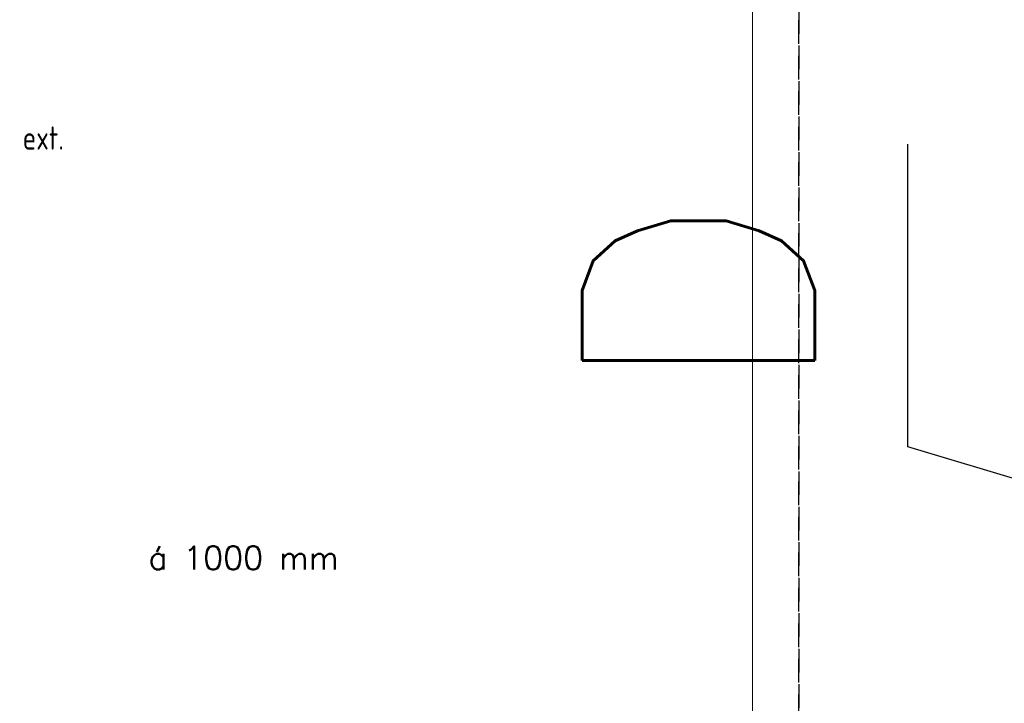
# Model space of a CAD drawing. Header units: millimetres. Extents: x -385852 to 238709, y -99680 to 201840.
# Tile 54 of 175: x 4071 to 4600, y -52569 to -52202. Entities that reach past the tile are written whole.
import ezdxf

# ---------------------------------------------------------------- set-up
doc = ezdxf.new("R2010")
doc.units = ezdxf.units.MM
doc.linetypes.add('DASHED', pattern=[19.05, 12.7, -6.35])
doc.layers.get('0').update_dxf_attribs({"color": 4})
doc.layers.get('Defpoints').update_dxf_attribs({"color": 8})
for name, color, linetype, lineweight in [('KING_DET_dimension', 3, 'Continuous', 25), ('KING_DET_drawing frame', 7, 'Continuous', 20), ('KING_DET_text-note', 7, 'Continuous', 25)]:
    doc.layers.add(name, color=color, linetype=linetype, lineweight=lineweight)
doc.layers.add('KING_DET_print frame', color=1, linetype='DASHED', lineweight=30, plot=False)
doc.styles.get("Standard").update_dxf_attribs({"font": 'isocpeur.ttf', "height": 20})
doc.dimstyles.new('Cadkon', dxfattribs={"dimscale": 50, "dimtxt": 2.5, "dimasz": 2.5, "dimexe": 1.768, "dimexo": 5, "dimgap": 1, "dimtad": 1, "dimdec": 4, "dimrnd": 1, "dimdsep": 46, "dimtxsty": 'Standard', "dimblk1": 'OBLIQUE', "dimblk2": 'OBLIQUE', "dimsah": 1, "dimcen": 0.09, "dimadec": 0, "dimazin": 0, "dimtfac": 1, "dimtdec": 4, "dimtmove": 1, "dimatfit": 0, "dimfxl": 0, "dimtolj": 1, "dimtzin": 0, "dimarcsym": 0})

# ---------------------------------------------------------------- blocks, each defined once
blk = doc.blocks.new('_OBLIQUE')
at = {"color": 0, "linetype": 'ByBlock'}
blk.add_line((-0.5, -0.5), (0.5, 0.5), dxfattribs=at)
blk = doc.blocks.new('*D165')
at = {"layer": 'Defpoints', "color": 0, "transparency": 16777216}
for p in [(4814.03, -52448.77), (4774.37, -52549.76), (4814.28, -52549.76)]:
    blk.add_point(p, dxfattribs=at)
at = {"layer": 'KING_DET_dimension', "color": 0, "lineweight": -2, "transparency": 16777216}
for p, q in [((4548.47, -52431.49), (4548.47, -52268.99)), ((4774.37, -52448.77), (4774.37, -52323.77)), ((4774.37, -52499.26), (4548.47, -52431.49)), ((4774.37, -52448.77), (4685.97, -52448.77)), ((4774.37, -52448.77), (4774.37, -52549.76)), ((4774.37, -52448.77), (4774.37, -52549.76)), ((4774.37, -52549.76), (4685.97, -52549.76)), ((4774.37, -52549.76), (4774.37, -52674.76))]:
    blk.add_line(p, q, dxfattribs=at)
at = {"layer": 'KING_DET_dimension', "color": 0, "lineweight": -2, "transparency": 16777216, "xscale": 125, "yscale": 125, "zscale": 125}
for p, rotation in [((4774.37, -52448.77), 270), ((4774.37, -52549.76), 90)]:
    blk.add_blockref('_OBLIQUE', p, dxfattribs=dict(at, rotation=rotation))
at = {"layer": 'KING_DET_dimension', "color": 0, "transparency": 16777216, "insert": (4435.97, -52350.24), "char_height": 125, "attachment_point": 5, "rotation": 90}
blk.add_mtext('\\A1;{\\Fsimplex.shx|c238;D}', dxfattribs=at)

msp = doc.modelspace()

# ---------------------------------------------------------------- linework, layer by layer
at = {"layer": 'KING_DET_drawing frame', "color": 7}
msp.add_lwpolyline([(3565.00006, -51860.00001), (4465.00006, -51860.00001), (4465.00006, -53295.00001), (3565.00006, -53295.00001)], close=True, dxfattribs=at)
at = {"layer": 'KING_DET_print frame', "color": 1}
for points in [[(4490.00006, -53320.00001), (4490.00006, -51835.00001), (3440.00006, -51835.00001), (3440.00006, -53320.00001)], [(5540.00006, -53320.00001), (5540.00006, -51835.00001), (4490.00006, -51835.00001), (4490.00006, -53320.00001)]]:
    msp.add_lwpolyline(points, close=True, dxfattribs=at)

# ---------------------------------------------------------------- texts
at = {"layer": 'KING_DET_text-note', "color": 7, "width": 0.8}
msp.add_text('ext.', height=12.5, dxfattribs=at).set_placement((4072.99375, -52271.84329))
at = {"layer": 'KING_DET_text-note', "color": 7, "insert": (4242.83133, -52484.7964), "char_height": 12.5, "width": 171.5, "attachment_point": 3}
msp.add_mtext('{\\Fsimplex.shx|c238;á 1000 mm}', dxfattribs=at)

# ---------------------------------------------------------------- dimensions: what is measured, and where the dimension line sits
at = {"layer": 'KING_DET_dimension'}
dim = msp.add_linear_dim(base=(4774.36782, -52549.75571), p1=(4814.02656, -52448.77196), p2=(4814.2823, -52549.75571), angle=90, text='{\\Fsimplex.shx|c238;D}', dimstyle='Cadkon', dxfattribs=at)
dim.commit()
dim.dimension.update_dxf_attribs({"geometry": '*D165', "text_midpoint": (4435.96782, -52381.49383)})

doc.saveas('drawing.dxf')
